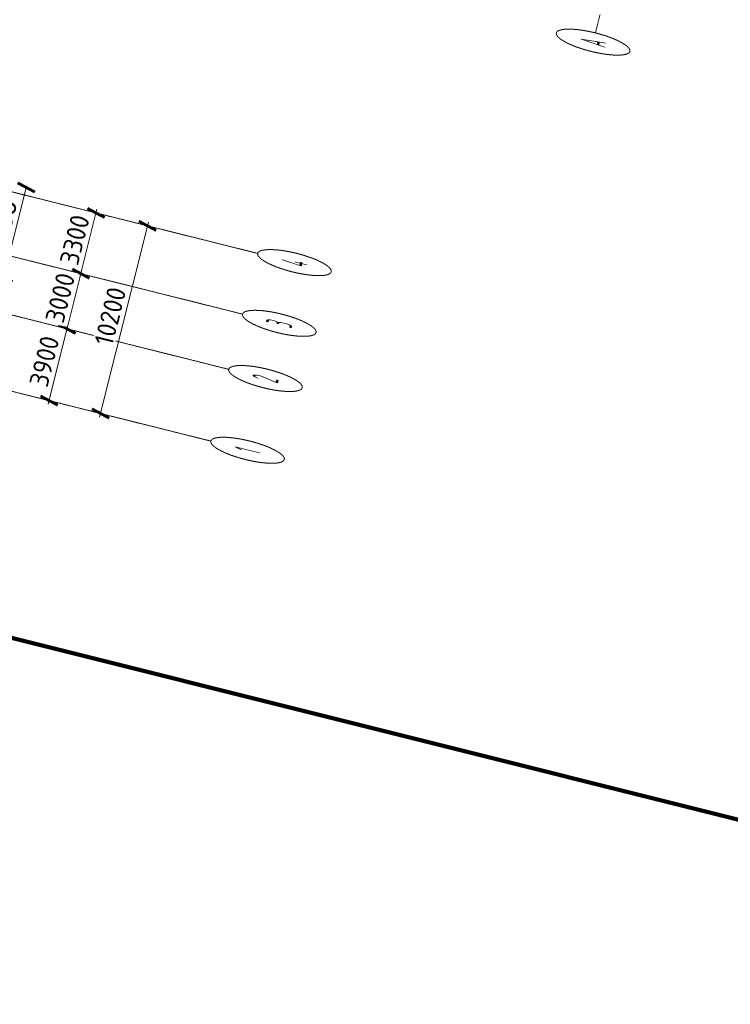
# Model space of a CAD drawing. Header units: millimetres. Extents: x -2096172177 to 2055029645, y -728784453 to 1899906214.
# Tile 27 of 109: x -1999747113 to -1976196839, y 1631205585 to 1663820215. Entities that reach past the tile are written whole.
import ezdxf
from ezdxf.enums import TextEntityAlignment as Align

# ---------------------------------------------------------------- set-up
doc = ezdxf.new("R2010")
doc.units = ezdxf.units.MM
doc.linetypes.add('DASHDOT_axis', pattern=[24, 20, -1.5, 1, -1.5])
for name, color, linetype, lineweight in [('Простенки и окна', 80, 'Continuous', 18), ('Рамка', 2, 'Continuous', 100), ('Толщины привязок', 130, 'Continuous', 18)]:
    doc.layers.add(name, color=color, linetype=linetype, lineweight=lineweight)
doc.styles.add('GOST-2.304_Type-B', font='GOST Common.ttf')
doc.styles.add('стиль для стен', font='arial.ttf')
doc.dimstyles.new('SPDS_units-mm', dxfattribs={"dimtxt": 2.5, "dimasz": 2.5, "dimexe": 1.25, "dimexo": 0.625, "dimtad": 1, "dimdec": 0, "dimtxsty": 'GOST-2.304_Type-B', "dimblk": 'ARCHTICK', "dimcen": 2.5, "dimdle": 2, "dimaunit": 1, "dimadec": 1, "dimazin": 2, "dimtfac": 1, "dimtdec": 0, "dimtmove": 1, "dimatfit": 3, "dimfxl": 1, "dimtfill": 1, "dimlwd": -1, "dimlwe": -1, "dimarcsym": 0})
doc.dimstyles.new('Для размеров СТЕН', dxfattribs={"dimtxt": 2.5, "dimasz": 2.5, "dimexe": 1.25, "dimexo": 0.625, "dimtad": 1, "dimtxsty": 'стиль для стен', "dimblk": 'ARCHTICK', "dimcen": 2.5, "dimadec": 0, "dimazin": 0, "dimtfac": 1, "dimtmove": 0, "dimatfit": 3, "dimfxl": 1, "dimarcsym": 0})

# ---------------------------------------------------------------- blocks, each defined once
blk = doc.blocks.new('_ArchTick')
at = {"color": 0, "linetype": 'ByBlock', "const_width": 0.15}
blk.add_lwpolyline([(-0.5, -0.5), (0.5, 0.5)], dxfattribs=at)
blk = doc.blocks.new('*D401')
at = {"color": 0, "linetype": 'Continuous', "transparency": 16777216}
for p, q in [((1775200, 932030), (1775200, 932093)), ((1785400, 932030), (1785400, 932093)), ((1775000, 931968), (1785600, 931968))]:
    blk.add_line(p, q, dxfattribs=at)
at = {"layer": 'Defpoints', "color": 0, "linetype": 'DASHDOT_axis', "transparency": 16777216}
for p in [(1775200, 931968), (1785400, 931968), (1785400, 931968)]:
    blk.add_point(p, dxfattribs=at)
at = {"color": 0, "linetype": 'DASHDOT_axis', "transparency": 16777216, "xscale": 250, "yscale": 250, "zscale": 250, "rotation": 180}
blk.add_blockref('_ArchTick', (1775200, 931968), dxfattribs=at)
at = {"color": 0, "linetype": 'DASHDOT_axis', "transparency": 16777216, "xscale": 250, "yscale": 250, "zscale": 250}
blk.add_blockref('_ArchTick', (1785400, 931968), dxfattribs=at)
at = {"color": 0, "linetype": 'DASHDOT_axis', "transparency": 16777216, "insert": (1780300, 932155), "char_height": 250, "attachment_point": 5, "style": 'GOST-2.304_Type-B', "bg_fill": 3, "box_fill_scale": 1.1, "bg_fill_color": 256, "bg_fill_true_color": 13158600, "bg_fill_transparency": 0}
blk.add_mtext('10200', dxfattribs=at)
blk = doc.blocks.new('*D402')
at = {"color": 0, "linetype": 'Continuous', "transparency": 16777216}
for p, q in [((1775200, 932730), (1775200, 932793)), ((1779100, 932730), (1779100, 932793)), ((1779300, 932668), (1775000, 932668))]:
    blk.add_line(p, q, dxfattribs=at)
at = {"layer": 'Defpoints', "color": 0, "linetype": 'DASHDOT_axis', "transparency": 16777216}
for p in [(1775200, 932668), (1775200, 932668), (1779100, 932668)]:
    blk.add_point(p, dxfattribs=at)
at = {"color": 0, "linetype": 'DASHDOT_axis', "transparency": 16777216, "xscale": 250, "yscale": 250, "zscale": 250, "rotation": 180}
blk.add_blockref('_ArchTick', (1775200, 932668), dxfattribs=at)
at = {"color": 0, "linetype": 'DASHDOT_axis', "transparency": 16777216, "xscale": 250, "yscale": 250, "zscale": 250}
blk.add_blockref('_ArchTick', (1779100, 932668), dxfattribs=at)
at = {"color": 0, "linetype": 'DASHDOT_axis', "transparency": 16777216, "insert": (1777150, 932855), "char_height": 250, "attachment_point": 5, "style": 'GOST-2.304_Type-B', "bg_fill": 3, "box_fill_scale": 1.1, "bg_fill_color": 256, "bg_fill_true_color": 13158600, "bg_fill_transparency": 0}
blk.add_mtext('3900', dxfattribs=at)
blk = doc.blocks.new('*D403')
at = {"color": 0, "linetype": 'Continuous', "transparency": 16777216}
for p, q in [((1779100, 932730), (1779100, 932793)), ((1782100, 932730), (1782100, 932793)), ((1782300, 932668), (1778900, 932668))]:
    blk.add_line(p, q, dxfattribs=at)
at = {"layer": 'Defpoints', "color": 0, "linetype": 'DASHDOT_axis', "transparency": 16777216}
for p in [(1779100, 932668), (1779100, 932668), (1782100, 932668)]:
    blk.add_point(p, dxfattribs=at)
at = {"color": 0, "linetype": 'DASHDOT_axis', "transparency": 16777216, "xscale": 250, "yscale": 250, "zscale": 250, "rotation": 180}
blk.add_blockref('_ArchTick', (1779100, 932668), dxfattribs=at)
at = {"color": 0, "linetype": 'DASHDOT_axis', "transparency": 16777216, "xscale": 250, "yscale": 250, "zscale": 250}
blk.add_blockref('_ArchTick', (1782100, 932668), dxfattribs=at)
at = {"color": 0, "linetype": 'DASHDOT_axis', "transparency": 16777216, "insert": (1780600, 932855), "char_height": 250, "attachment_point": 5, "style": 'GOST-2.304_Type-B', "bg_fill": 3, "box_fill_scale": 1.1, "bg_fill_color": 256, "bg_fill_true_color": 13158600, "bg_fill_transparency": 0}
blk.add_mtext('3000', dxfattribs=at)
blk = doc.blocks.new('*D404')
at = {"color": 0, "linetype": 'Continuous', "transparency": 16777216}
for p, q in [((1782100, 932730), (1782100, 932793)), ((1785400, 932730), (1785400, 932793)), ((1785600, 932668), (1781900, 932668))]:
    blk.add_line(p, q, dxfattribs=at)
at = {"layer": 'Defpoints', "color": 0, "linetype": 'DASHDOT_axis', "transparency": 16777216}
for p in [(1782100, 932668), (1782100, 932668), (1785400, 932668)]:
    blk.add_point(p, dxfattribs=at)
at = {"color": 0, "linetype": 'DASHDOT_axis', "transparency": 16777216, "xscale": 250, "yscale": 250, "zscale": 250, "rotation": 180}
blk.add_blockref('_ArchTick', (1782100, 932668), dxfattribs=at)
at = {"color": 0, "linetype": 'DASHDOT_axis', "transparency": 16777216, "xscale": 250, "yscale": 250, "zscale": 250}
blk.add_blockref('_ArchTick', (1785400, 932668), dxfattribs=at)
at = {"color": 0, "linetype": 'DASHDOT_axis', "transparency": 16777216, "insert": (1783750, 932855), "char_height": 250, "attachment_point": 5, "style": 'GOST-2.304_Type-B', "bg_fill": 3, "box_fill_scale": 1.1, "bg_fill_color": 256, "bg_fill_true_color": 13158600, "bg_fill_transparency": 0}
blk.add_mtext('3300', dxfattribs=at)
blk = doc.blocks.new('*D439')
at = {"layer": 'Defpoints', "color": 0, "transparency": 16777216}
for p in [(1785810, 937413), (1780941, 933623), (1785810, 933643)]:
    blk.add_point(p, dxfattribs=at)
at = {"layer": 'Простенки и окна', "color": 0, "lineweight": -2, "transparency": 16777216}
blk.add_line((1780941, 933643), (1785810, 933643), dxfattribs=at)
at = {"layer": 'Простенки и окна', "color": 0, "lineweight": -2, "transparency": 16777216, "xscale": 250, "yscale": 250, "zscale": 250, "rotation": 180}
blk.add_blockref('_ArchTick', (1780941, 933643), dxfattribs=at)
at = {"layer": 'Простенки и окна', "color": 0, "lineweight": -2, "transparency": 16777216, "xscale": 250, "yscale": 250, "zscale": 250}
blk.add_blockref('_ArchTick', (1785810, 933643), dxfattribs=at)
at = {"layer": 'Простенки и окна', "color": 0, "transparency": 16777216, "insert": (1783376, 933830), "char_height": 250, "attachment_point": 5, "style": 'стиль для стен'}
blk.add_mtext('4800', dxfattribs=at)
blk = doc.blocks.new('Фасад (на основе 1 эт)')
at = {"linetype": 'DASHDOT_axis'}
for p, q in [((1775200.484, 934667.654), (1775200.484, 931467.654)), ((1779100.484, 934667.654), (1779100.484, 931467.654)), ((1782100.484, 934667.654), (1782100.484, 931467.654)), ((1785400.484, 934667.654), (1785400.484, 931467.654)), ((1775200.484, 931467.654), (1775200.484, 930467.654)), ((1779100.484, 931467.654), (1779100.484, 930467.654)), ((1782100.484, 931467.654), (1782100.484, 930467.654)), ((1785400.484, 931467.654), (1785400.484, 930467.654)), ((1802002.26, 926849.145), (1801002.26, 926849.145))]:
    blk.add_line(p, q, dxfattribs=at)
for centre in [(1775200.484, 929967.654), (1779100.484, 929967.654), (1782100.484, 929967.654), (1785400.484, 929967.654), (1800502.26, 926849.145)]:
    blk.add_circle(centre, 500, dxfattribs=at)
at = {"layer": 'Рамка'}
blk.add_line((1762583.109, 912472.164), (1762583.109, 971872.164), dxfattribs=at)
at = {"linetype": 'DASHDOT_axis', "style": 'GOST-2.304_Type-B'}
for s, p in [('1', (1775200.484, 929967.654)), ('2', (1779100.484, 929967.654)), ('3', (1782100.484, 929967.654)), ('4', (1785400.484, 929967.654)), ('А', (1800502.26, 926849.145))]:
    blk.add_text(s, height=350, dxfattribs=at).set_placement(p, align=Align.MIDDLE_CENTER)
at = {"layer": 'Простенки и окна'}
dim = blk.add_linear_dim(base=(1785810.484, 933642.553), p1=(1780941.468, 933622.793), p2=(1785810.484, 937412.654), text='4800', dimstyle='Для размеров СТЕН', override={"dimse1": 1, "dimse2": 1}, dxfattribs=at)
dim.commit()
dim.dimension.update_dxf_attribs({"geometry": '*D439', "text_midpoint": (1783375.976, 933830.053)})
at = {"linetype": 'DASHDOT_axis'}
for base, p1, p2, picture, middle in [((1775200.484, 932667.654), (1779100.484, 932667.654), (1775200.484, 932667.654), '*D402', (1777150.484, 932667.654)), ((1785400.484, 931967.654), (1775200.484, 931967.654), (1785400.484, 931967.654), '*D401', (1780300.484, 931967.654))]:
    dim = blk.add_linear_dim(base=base, p1=p1, p2=p2, dimstyle='SPDS_units-mm', override={"dimscale": 100}, dxfattribs=at)
    dim.commit()
    dim.dimension.update_dxf_attribs({"geometry": picture, "text_midpoint": middle, "dimtype": 128})
dim = blk.add_linear_dim(base=(1779100.484, 932667.654), p1=(1782100.484, 932667.654), p2=(1779100.484, 932667.654), dimstyle='SPDS_units-mm', override={"dimscale": 100}, dxfattribs=at)
dim.commit()
dim.dimension.update_dxf_attribs({"geometry": '*D403', "text_midpoint": (1780600.484, 932667.654), "dimtype": 128})
dim = blk.add_linear_dim(base=(1782100.484, 932667.654), p1=(1785400.484, 932667.654), p2=(1782100.484, 932667.654), dimstyle='SPDS_units-mm', override={"dimscale": 100}, dxfattribs=at)
dim.commit()
dim.dimension.update_dxf_attribs({"geometry": '*D404', "text_midpoint": (1783750.484, 932667.654), "dimtype": 128})

msp = doc.modelspace()

# ---------------------------------------------------------------- block references
at = {"layer": 'Толщины привязок', "xscale": 628.2340773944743, "yscale": 2510.435367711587, "zscale": 628.2340773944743, "rotation": 75.95032694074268}
msp.add_blockref('Фасад (на основе 1 эт)', (1849251.57, 917631.158), dxfattribs=at)

doc.saveas('drawing.dxf')
